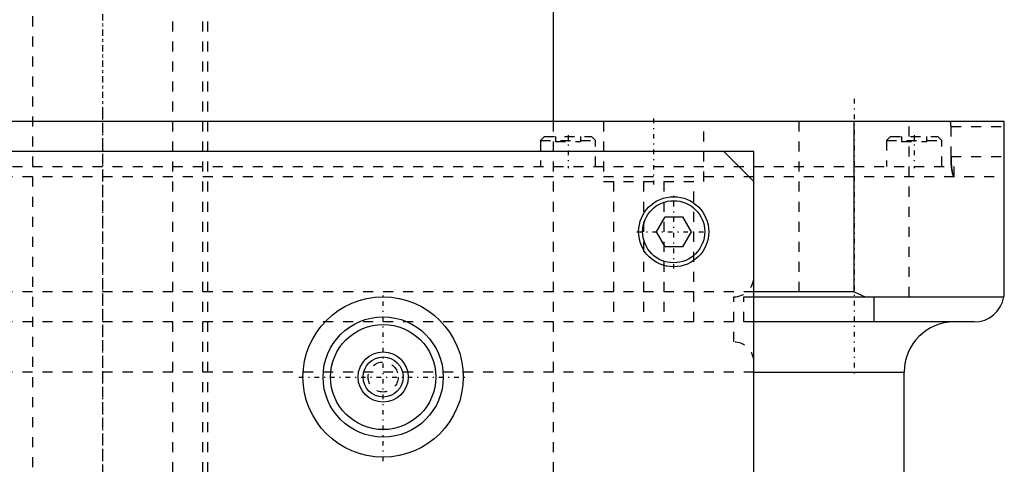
# Model space of a CAD drawing. Extents: x -90 to 90, y -146 to 645.
# Tile 11 of 12: x -8 to 90, y 282 to 327. Entities that reach past the tile are written whole.
import ezdxf

# ---------------------------------------------------------------- set-up
doc = ezdxf.new("R2010")
doc.units = 0
doc.linetypes.add('CENTER', pattern=[1.5, 0.45, -0.5, 0.05, -0.5])
doc.linetypes.add('DASHED', pattern=[2, 1, -1])
for name, color, linetype in [('AM_0', 7, 'CONTINUOUS'), ('AM_3', 7, 'DASHED'), ('AM_7', 7, 'CENTER')]:
    doc.layers.add(name, color=color, linetype=linetype)

msp = doc.modelspace()

# ---------------------------------------------------------------- linework, layer by layer
at = {"layer": 'AM_0', "color": 7, "linetype": 'CONTINUOUS'}
for p, q in [((45, 316.5), (45, 375.5)), ((90, 316.5), (-90, 316.5)), ((75, 299.5), (75, 316.5)), ((90, 299.5), (90, 316.5)), ((65, 313.5), (-65, 313.5)), ((62, 313.5), (65, 310.5)), ((65, 37.5), (65, 313.5)), ((55.268, 305.5), (56.134, 307)), ((56.134, 307), (57.866, 307)), ((57.866, 307), (58.732, 305.5)), ((56.134, 304), (55.268, 305.5)), ((58.732, 305.5), (57.866, 304)), ((57.866, 304), (56.134, 304)), ((75, 299.5), (65, 299.5)), ((65, 299), (89.958, 299)), ((75, 299.5), (76.121, 299)), ((77, 296.5), (77, 299)), ((87, 296.5), (64.999, 296.5)), ((65, 291.5), (80, 291.5)), ((80, 30), (80, 291.5))]:
    msp.add_line(p, q, dxfattribs=at)
msp.add_polyline3d([(89.958, 299, 0), (89.971, 299.084, 0), (89.99, 299.251, 0), (89.999, 299.418, 0), (90, 299.5, 0)], dxfattribs=at)
for centre, radius in [((57, 305.5), 3.5), ((57, 305.5), 3.1), ((28, 291), 8), ((28, 291), 6), ((28, 291), 5.25), ((28, 291), 2.5), ((28, 291), 2)]:
    msp.add_circle(centre, radius, dxfattribs=at)
for centre, radius, start, end in [((87, 299.5), 3, 270, 350.40593), ((85, 291.5), 5, 90, 180)]:
    msp.add_arc(centre, radius, start, end, dxfattribs=at)
at = {"layer": 'AM_3', "color": 6, "linetype": 'DASHED'}
for p, q in [((-7, 569), (-7, -110.5)), ((7, -110.5), (7, 569)), ((10, -70.5), (10, 553.5)), ((10.5, 197.5), (10.5, 375.5)), ((45, 265.5), (45, 316.5)), ((50, 316.5), (50, 310.5)), ((60, 310.5), (60, 316.5)), ((69.5, 316.5), (69.5, 299)), ((80.5, 299), (80.5, 316.5)), ((84.682, 316), (90, 316)), ((84.682, 313), (84.682, 316)), ((44.11, 315), (43.71, 314.6)), ((43.71, 314.6), (43.71, 312)), ((43.71, 314.6), (49.21, 314.6)), ((44.11, 315), (48.81, 315)), ((45.21, 315), (45.21, 314.5)), ((45.21, 314.5), (47.71, 314.5)), ((46.46, 315), (46.46, 314.5)), ((47.71, 315), (47.71, 314.5)), ((49.21, 314.6), (48.81, 315)), ((49.21, 312), (49.21, 314.6)), ((78.65, 315), (78.25, 314.6)), ((78.25, 314.6), (78.25, 312)), ((78.25, 314.6), (83.75, 314.6)), ((78.65, 315), (83.35, 315)), ((79.75, 315), (79.75, 314.5)), ((79.75, 314.5), (82.25, 314.5)), ((81, 315), (81, 314.5)), ((82.25, 315), (82.25, 314.5)), ((83.75, 314.6), (83.35, 315)), ((83.75, 312), (83.75, 314.6)), ((84.682, 313), (90, 313)), ((-85, 312), (85, 312)), ((85, 311), (85, 312)), ((-90, 311), (90, 311)), ((50, 310.5), (60, 310.5)), ((51, 310.5), (51, 296.5)), ((54, 310.5), (54, 296.5)), ((56, 310.5), (56, 296.5)), ((59, 296.5), (59, 310.5)), ((65, 299.5), (-65, 299.5)), ((63, 294.5), (63, 299)), ((64, 299), (65, 299)), ((64, 296.5), (64, 299)), ((64.999, 296.5), (-64.999, 296.5)), ((65, 291.5), (-65, 291.5))]:
    msp.add_line(p, q, dxfattribs=at)
for points in [[(84.682, 316, 0), (84.682, 316.004, 0), (84.682, 316.011, 0), (84.682, 316.018, 0), (84.682, 316.021, 0), (84.682, 316.025, 0), (84.682, 316.032, 0), (84.681, 316.039, 0), (84.681, 316.046, 0), (84.681, 316.054, 0), (84.681, 316.061, 0), (84.681, 316.064, 0), (84.681, 316.068, 0), (84.681, 316.075, 0), (84.681, 316.082, 0), (84.68, 316.09, 0), (84.68, 316.097, 0), (84.68, 316.104, 0), (84.68, 316.108, 0), (84.68, 316.111, 0), (84.679, 316.119, 0), (84.679, 316.126, 0), (84.679, 316.129, 0), (84.679, 316.133, 0), (84.678, 316.14, 0), (84.678, 316.147, 0), (84.678, 316.151, 0), (84.677, 316.154, 0), (84.677, 316.161, 0), (84.677, 316.168, 0), (84.676, 316.175, 0), (84.676, 316.182, 0), (84.675, 316.189, 0), (84.675, 316.193, 0), (84.675, 316.196, 0), (84.674, 316.203, 0), (84.674, 316.21, 0), (84.673, 316.216, 0), (84.672, 316.223, 0), (84.672, 316.23, 0), (84.672, 316.233, 0), (84.671, 316.236, 0), (84.671, 316.243, 0), (84.67, 316.249, 0), (84.669, 316.256, 0), (84.669, 316.262, 0), (84.668, 316.268, 0), (84.668, 316.271, 0), (84.667, 316.274, 0), (84.666, 316.28, 0), (84.666, 316.286, 0), (84.665, 316.292, 0), (84.664, 316.298, 0), (84.663, 316.304, 0), (84.663, 316.307, 0), (84.663, 316.31, 0), (84.662, 316.315, 0), (84.661, 316.321, 0), (84.66, 316.326, 0), (84.659, 316.332, 0), (84.659, 316.337, 0), (84.658, 316.34, 0), (84.658, 316.342, 0), (84.657, 316.347, 0), (84.656, 316.352, 0), (84.655, 316.355, 0), (84.655, 316.357, 0), (84.654, 316.362, 0), (84.653, 316.367, 0), (84.653, 316.369, 0), (84.652, 316.372, 0), (84.651, 316.376, 0), (84.65, 316.381, 0), (84.649, 316.386, 0), (84.648, 316.39, 0), (84.647, 316.395, 0), (84.647, 316.397, 0), (84.646, 316.399, 0), (84.645, 316.403, 0), (84.644, 316.408, 0), (84.643, 316.412, 0), (84.642, 316.416, 0), (84.641, 316.42, 0), (84.64, 316.422, 0), (84.64, 316.424, 0), (84.639, 316.428, 0), (84.638, 316.431, 0), (84.636, 316.435, 0), (84.635, 316.439, 0), (84.634, 316.442, 0), (84.634, 316.444, 0), (84.633, 316.446, 0), (84.632, 316.449, 0), (84.631, 316.452, 0), (84.629, 316.455, 0), (84.628, 316.458, 0), (84.627, 316.461, 0), (84.626, 316.462, 0), (84.626, 316.464, 0), (84.624, 316.467, 0), (84.623, 316.469, 0), (84.622, 316.472, 0), (84.621, 316.474, 0), (84.619, 316.476, 0), (84.619, 316.477, 0), (84.618, 316.479, 0), (84.617, 316.481, 0), (84.616, 316.483, 0), (84.615, 316.484, 0), (84.614, 316.484, 0), (84.613, 316.486, 0), (84.612, 316.488, 0), (84.611, 316.489, 0), (84.61, 316.489, 0), (84.609, 316.491, 0), (84.608, 316.492, 0), (84.606, 316.493, 0), (84.605, 316.494, 0), (84.604, 316.496, 0), (84.603, 316.496, 0), (84.603, 316.496, 0), (84.601, 316.497, 0), (84.6, 316.498, 0), (84.599, 316.499, 0), (84.597, 316.499, 0), (84.596, 316.499, 0), (84.595, 316.5, 0), (84.595, 316.5, 0), (84.594, 316.5, 0), (84.592, 316.5, 0), (84.592, 316.5, 0)], [(85.012, 311, 0), (85.01, 311, 0), (85.005, 311, 0), (85.001, 311.001, 0), (84.999, 311.002, 0), (84.997, 311.002, 0), (84.992, 311.004, 0), (84.988, 311.006, 0), (84.984, 311.008, 0), (84.979, 311.011, 0), (84.975, 311.014, 0), (84.973, 311.016, 0), (84.97, 311.018, 0), (84.966, 311.022, 0), (84.961, 311.027, 0), (84.957, 311.032, 0), (84.952, 311.037, 0), (84.948, 311.043, 0), (84.946, 311.046, 0), (84.943, 311.049, 0), (84.939, 311.056, 0), (84.934, 311.063, 0), (84.932, 311.066, 0), (84.93, 311.07, 0), (84.925, 311.078, 0), (84.921, 311.086, 0), (84.919, 311.091, 0), (84.916, 311.095, 0), (84.912, 311.104, 0), (84.907, 311.114, 0), (84.903, 311.124, 0), (84.898, 311.134, 0), (84.894, 311.145, 0), (84.892, 311.151, 0), (84.89, 311.156, 0), (84.885, 311.168, 0), (84.881, 311.18, 0), (84.876, 311.193, 0), (84.872, 311.205, 0), (84.868, 311.219, 0), (84.866, 311.225, 0), (84.863, 311.232, 0), (84.859, 311.246, 0), (84.855, 311.261, 0), (84.851, 311.275, 0), (84.847, 311.29, 0), (84.842, 311.306, 0), (84.84, 311.313, 0), (84.838, 311.321, 0), (84.834, 311.337, 0), (84.83, 311.354, 0), (84.826, 311.37, 0), (84.822, 311.387, 0), (84.819, 311.405, 0), (84.817, 311.414, 0), (84.815, 311.422, 0), (84.811, 311.44, 0), (84.807, 311.458, 0), (84.803, 311.477, 0), (84.8, 311.495, 0), (84.796, 311.514, 0), (84.794, 311.524, 0), (84.793, 311.533, 0), (84.789, 311.553, 0), (84.786, 311.572, 0), (84.784, 311.582, 0), (84.782, 311.592, 0), (84.779, 311.612, 0), (84.776, 311.632, 0), (84.774, 311.643, 0), (84.772, 311.653, 0), (84.769, 311.674, 0), (84.766, 311.696, 0), (84.763, 311.717, 0), (84.76, 311.74, 0), (84.757, 311.762, 0), (84.755, 311.774, 0), (84.754, 311.785, 0), (84.751, 311.808, 0), (84.748, 311.832, 0), (84.745, 311.855, 0), (84.742, 311.88, 0), (84.739, 311.904, 0), (84.738, 311.916, 0), (84.736, 311.929, 0), (84.734, 311.954, 0), (84.731, 311.979, 0), (84.728, 312.004, 0), (84.726, 312.03, 0), (84.723, 312.056, 0), (84.722, 312.069, 0), (84.721, 312.082, 0), (84.719, 312.109, 0), (84.716, 312.136, 0), (84.714, 312.163, 0), (84.712, 312.19, 0), (84.71, 312.217, 0), (84.709, 312.231, 0), (84.708, 312.244, 0), (84.706, 312.272, 0), (84.704, 312.3, 0), (84.702, 312.328, 0), (84.701, 312.356, 0), (84.699, 312.384, 0), (84.698, 312.398, 0), (84.697, 312.412, 0), (84.696, 312.441, 0), (84.694, 312.469, 0), (84.694, 312.484, 0), (84.693, 312.498, 0), (84.692, 312.527, 0), (84.691, 312.555, 0), (84.69, 312.57, 0), (84.689, 312.584, 0), (84.688, 312.613, 0), (84.687, 312.642, 0), (84.687, 312.671, 0), (84.686, 312.7, 0), (84.685, 312.729, 0), (84.685, 312.743, 0), (84.684, 312.757, 0), (84.684, 312.786, 0), (84.683, 312.815, 0), (84.683, 312.844, 0), (84.682, 312.872, 0), (84.682, 312.901, 0), (84.682, 312.915, 0), (84.682, 312.929, 0), (84.682, 312.958, 0), (84.682, 312.986, 0), (84.682, 313, 0)], [(84.682, 313, 0), (84.682, 312.972, 0), (84.682, 312.916, 0), (84.683, 312.859, 0), (84.683, 312.831, 0), (84.683, 312.802, 0), (84.685, 312.745, 0), (84.686, 312.688, 0), (84.688, 312.631, 0), (84.69, 312.574, 0), (84.692, 312.517, 0), (84.694, 312.488, 0), (84.695, 312.46, 0), (84.698, 312.403, 0), (84.701, 312.347, 0), (84.705, 312.292, 0), (84.708, 312.237, 0), (84.712, 312.183, 0), (84.715, 312.156, 0), (84.717, 312.129, 0), (84.721, 312.077, 0), (84.726, 312.025, 0), (84.729, 312, 0)], [(84.729, 312, 0), (84.734, 311.951, 0), (84.745, 311.856, 0), (84.756, 311.765, 0), (84.762, 311.722, 0), (84.768, 311.68, 0), (84.781, 311.599, 0), (84.794, 311.524, 0), (84.808, 311.452, 0), (84.823, 311.383, 0), (84.839, 311.32, 0), (84.847, 311.289, 0), (84.855, 311.261, 0), (84.871, 311.207, 0), (84.888, 311.16, 0), (84.906, 311.118, 0), (84.923, 311.082, 0), (84.94, 311.053, 0), (84.949, 311.041, 0), (84.958, 311.03, 0), (84.975, 311.014, 0), (84.992, 311.004, 0), (85.001, 311.001, 0)], [(85.001, 311.001, 0), (85.003, 311.001, 0), (85.006, 311, 0), (85.01, 311, 0), (85.012, 311, 0)]]:
    msp.add_polyline3d(points, dxfattribs=at)
msp.add_circle((28, 291), 1.5, dxfattribs=at)
for centre, start, end in [((63, 301), 270, 0), ((63, 292.5), 0, 90)]:
    msp.add_arc(centre, 2, start, end, dxfattribs=at)
at = {"layer": 'AM_7', "color": 4, "linetype": 'CENTER'}
for p, q in [((0, 644.975), (0, -146.475)), ((0, 384.4), (0, 188.6)), ((75, 318.75), (75, 291.25)), ((0, 317.3), (0, -16.925)), ((55, 316.8), (55, 310.2)), ((46.46, 315.15), (46.46, 311.85)), ((81, 315.15), (81, 311.85)), ((57, 301.825), (57, 309.175)), ((53.325, 305.5), (60.675, 305.5)), ((28, 282.6), (28, 299.4)), ((19.6, 291), (36.4, 291))]:
    msp.add_line(p, q, dxfattribs=at)

doc.saveas('drawing.dxf')
